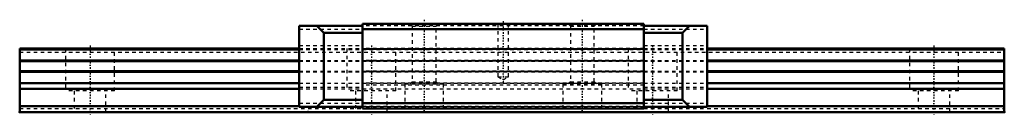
# Model space of a CAD drawing. Header units: millimetres. Extents: x -20 to 260, y -1 to 26.
import ezdxf

# ---------------------------------------------------------------- set-up
doc = ezdxf.new("R2010")
doc.units = ezdxf.units.MM
doc.linetypes.add('Center', pattern=[1.5, 0.45, -0.5, 0.05, -0.5])
doc.linetypes.add('Dashed', pattern=[2, 1, -1])
for name, color, linetype, lineweight in [('2d ConnectionPoints', 7, 'Continuous', 50), ('AM_0', 7, 'Continuous', 50), ('AM_7', 7, 'Center', 25), ('AM_9', 6, 'Dashed', 25)]:
    doc.layers.add(name, color=color, linetype=linetype, lineweight=lineweight)

# ---------------------------------------------------------------- blocks, each defined once
blk = doc.blocks.new('1_HR2555_Slider2_0_in_HR2555_280L_G20_65_82_0_0_0_0')
at = {"layer": 'AM_7'}
for p, q in [((95, 26.2), (95, -0.2)), ((117.5, 25.79), (117.5, 8.34)), ((140, 26.2), (140, -0.2))]:
    blk.add_line(p, q, dxfattribs=at)
blk = doc.blocks.new('2_HR2555128020_Rail2_0_in_HR2555_280L_G20_65_82_0_0_0_0')
at = {"layer": 'AM_7'}
for p, q in [((80, 18.9), (80, -0.9)), ((160, 18.9), (160, -0.9)), ((240, 18.9), (240, -0.9))]:
    blk.add_line(p, q, dxfattribs=at)
blk = doc.blocks.new('3_HR2555_Slider_0_in_HR2555_280L_G20_65_82_0_0_0_0')
at = {"layer": 'AM_0'}
for p, q in [((77.5, 24.5), (59.5, 24.5)), ((59.5, 24.5), (59.5, 1.5)), ((66.52, 22.5), (64.52, 24.5)), ((66.52, 3.5), (66.52, 22.5)), ((66.52, 22.5), (77.5, 22.5)), ((77.5, 1), (77.5, 25)), ((157.5, 25), (77.5, 25)), ((157.5, 23.5), (77.5, 23.5)), ((157.5, 1), (157.5, 25)), ((157.5, 24.5), (175.5, 24.5)), ((157.5, 22.5), (168.48, 22.5)), ((170.48, 24.5), (168.48, 22.5)), ((168.48, 22.5), (168.48, 3.5)), ((175.5, 24.5), (175.5, 1.5)), ((64.52, 1.5), (66.52, 3.5)), ((66.52, 3.5), (77.5, 3.5)), ((157.5, 3.5), (168.48, 3.5)), ((168.48, 3.5), (170.48, 1.5)), ((77.5, 1.5), (59.5, 1.5)), ((157.5, 2.5), (77.5, 2.5)), ((157.5, 1), (77.5, 1)), ((175.5, 1.5), (157.5, 1.5))]:
    blk.add_line(p, q, dxfattribs=at)
at = {"layer": 'AM_9'}
for p, q in [((59.5, 23.5), (77.5, 23.5)), ((157.5, 24.5), (77.5, 24.5)), ((91, 25), (91.6, 24.4)), ((91.6, 24.4), (91.6, 8.6)), ((91.6, 24.4), (98.4, 24.4)), ((98.4, 24.4), (99, 25)), ((98.4, 8.6), (98.4, 24.4)), ((116, 25), (116, 10)), ((119, 10), (119, 25)), ((136, 25), (136.6, 24.4)), ((136.6, 24.4), (136.6, 8.6)), ((136.6, 24.4), (143.4, 24.4)), ((143.4, 24.4), (144, 25)), ((143.4, 8.6), (143.4, 24.4)), ((157.5, 23.5), (175.5, 23.5)), ((59.5, 18.9), (77.5, 18.9)), ((157.5, 18), (77.5, 18)), ((157.5, 17.79), (77.5, 17.79)), ((157.5, 18.9), (175.5, 18.9)), ((59.5, 14.6), (77.5, 14.6)), ((157.5, 14.63), (77.5, 14.63)), ((157.5, 14.4), (77.5, 14.4)), ((157.5, 14.6), (175.5, 14.6)), ((59.5, 11.4), (77.5, 11.4)), ((157.5, 11.6), (77.5, 11.6)), ((157.5, 11.39), (77.5, 11.39)), ((157.5, 11.4), (175.5, 11.4)), ((91.6, 8.6), (91, 8)), ((91.6, 8.6), (98.4, 8.6)), ((99, 8), (98.4, 8.6)), ((116, 10), (119, 10)), ((116, 10), (117.5, 9.13)), ((117.5, 9.13), (119, 10)), ((136.6, 8.6), (136, 8)), ((136.6, 8.6), (143.4, 8.6)), ((144, 8), (143.4, 8.6)), ((59.5, 7.1), (77.5, 7.1)), ((157.5, 8.21), (77.5, 8.21)), ((157.5, 7.6), (77.5, 7.6)), ((89.5, 8), (100.5, 8)), ((89.5, 8), (89.5, 1)), ((100.5, 1), (100.5, 8)), ((134.5, 8), (145.5, 8)), ((134.5, 8), (134.5, 1)), ((145.5, 1), (145.5, 8)), ((157.5, 7.1), (175.5, 7.1)), ((59.5, 2.5), (77.5, 2.5)), ((157.5, 1.5), (77.5, 1.5)), ((157.5, 2.5), (175.5, 2.5))]:
    blk.add_line(p, q, dxfattribs=at)
blk = doc.blocks.new('4_HR2555128020_Rail_0_in_HR2555_280L_G20_65_82_0_0_0_0')
at = {"layer": 'AM_0'}
for p, q in [((-20, 18), (59.5, 18)), ((-20, 0), (-20, 18)), ((-20, 17.79), (59.5, 17.79)), ((175.5, 18), (260, 18)), ((175.5, 17.79), (260, 17.79)), ((260, 0), (260, 18)), ((-20, 14.63), (59.5, 14.63)), ((-20, 14.4), (59.5, 14.4)), ((175.5, 14.63), (260, 14.63)), ((175.5, 14.4), (260, 14.4)), ((-20, 11.6), (59.5, 11.6)), ((-20, 11.39), (59.5, 11.39)), ((175.5, 11.6), (260, 11.6)), ((175.5, 11.39), (260, 11.39)), ((-20, 8.21), (59.5, 8.21)), ((-20, 6.6), (59.5, 6.6)), ((175.5, 8.21), (260, 8.21)), ((175.5, 6.6), (260, 6.6)), ((-20, 1.7), (59.5, 1.7)), ((175.5, 1.7), (260, 1.7)), ((-20, 0), (260, 0))]:
    blk.add_line(p, q, dxfattribs=at)
at = {"layer": 'AM_7'}
blk.add_line((0, 18.9), (0, -0.9), dxfattribs=at)
at = {"layer": 'AM_9'}
for p, q in [((-20, 17), (260, 17)), ((-7, 18), (-7, 6)), ((7, 6), (7, 18)), ((59.5, 18), (175.5, 18)), ((59.5, 17.79), (175.5, 17.79)), ((73, 18), (73, 6)), ((87, 6), (87, 18)), ((153, 18), (153, 6)), ((167, 6), (167, 18)), ((233, 18), (233, 6)), ((247, 6), (247, 18)), ((59.5, 14.63), (175.5, 14.63)), ((59.5, 14.4), (175.5, 14.4)), ((59.5, 11.6), (175.5, 11.6)), ((59.5, 11.39), (175.5, 11.39)), ((7, 6), (-7, 6)), ((-4.5, 6), (-4.5, 0)), ((4.5, 0), (4.5, 6)), ((59.5, 8.21), (175.5, 8.21)), ((59.5, 6.6), (175.5, 6.6)), ((87, 6), (73, 6)), ((75.5, 6), (75.5, 0)), ((84.5, 0), (84.5, 6)), ((167, 6), (153, 6)), ((155.5, 6), (155.5, 0)), ((164.5, 0), (164.5, 6)), ((247, 6), (233, 6)), ((235.5, 6), (235.5, 0)), ((244.5, 0), (244.5, 6)), ((-20, 1), (77.5, 1)), ((59.5, 1.7), (175.5, 1.7)), ((157.5, 1), (260, 1))]:
    blk.add_line(p, q, dxfattribs=at)

msp = doc.modelspace()

# ---------------------------------------------------------------- linework, layer by layer
at = {"layer": '2d ConnectionPoints'}
for p in [(-20, 0), (0, 0), (0, 0), (62, 0), (-20, 0), (0, 0), (0, 0), (260, 0)]:
    msp.add_point(p, dxfattribs=at)

# ---------------------------------------------------------------- block references
for name in ['1_HR2555_Slider2_0_in_HR2555_280L_G20_65_82_0_0_0_0', '3_HR2555_Slider_0_in_HR2555_280L_G20_65_82_0_0_0_0', '4_HR2555128020_Rail_0_in_HR2555_280L_G20_65_82_0_0_0_0', '2_HR2555128020_Rail2_0_in_HR2555_280L_G20_65_82_0_0_0_0']:
    msp.add_blockref(name, (0, 0))

doc.saveas('drawing.dxf')
